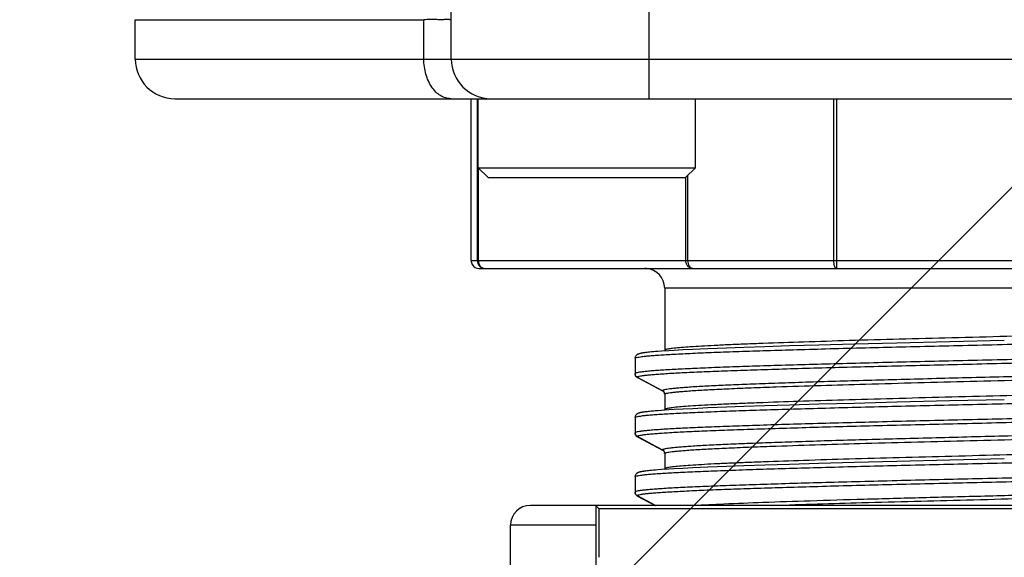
# Model space of a CAD drawing. Header units: millimetres. Extents: x 16 to 3344, y 34 to 2360.
# Tile 64 of 127: x 2014 to 2039, y 1496 to 1510. Entities that reach past the tile are written whole.
import ezdxf

# ---------------------------------------------------------------- set-up
doc = ezdxf.new("R2010")
doc.units = ezdxf.units.MM
doc.header["$LTSCALE"] = 185.02
doc.header["$PDMODE"] = 3
doc.header["$PDSIZE"] = 0.3
doc.linetypes.add('CENTER', pattern=[0.6, 0.375, -0.075, 0.075, -0.075])
doc.layers.get('0').update_dxf_attribs({"linetype": 'CONTINUOUS'})
doc.layers.get('Defpoints').update_dxf_attribs({"linetype": 'CONTINUOUS'})
for name, color, linetype in [('BASE_ASM_PBL25', 7, 'CONTINUOUS'), ('DEFAULT_1', 7, 'CENTER'), ('new_view_6_VBL24', 7, 'CONTINUOUS'), ('TOP_ASM_PBL26', 7, 'CONTINUOUS')]:
    doc.layers.add(name, color=color, linetype=linetype)
doc.styles.get("Standard").update_dxf_attribs({"font": 'malgun.ttf'})
doc.dimstyles.new('DIMSTYLE_4', dxfattribs={"dimtxt": 16, "dimasz": 6, "dimexe": 1, "dimexo": 0.5, "dimtad": 1, "dimdsep": 46, "dimtxsty": 'Standard', "dimblk": '_FILLED', "dimblk1": '_FILLED', "dimblk2": '_FILLED', "dimcen": 0.09, "dimclrt": 134, "dimazin": 2, "dimtp": 0.8, "dimtm": 0.8, "dimtfac": 1, "dimtofl": 0, "dimtmove": 0, "dimatfit": 1, "dimldrblk": '_FILLED', "dimfxl": 1, "dimtolj": 1, "dimarcsym": 0})
doc.dimstyles.new('DIMSTYLE_5', dxfattribs={"dimtxt": 16, "dimasz": 6, "dimexe": 1, "dimexo": 0.5, "dimtad": 1, "dimdsep": 46, "dimtxsty": 'Standard', "dimblk": '_FILLED', "dimblk1": '_FILLED', "dimblk2": '_FILLED', "dimcen": 0.09, "dimclrt": 134, "dimazin": 2, "dimtp": 0.5, "dimtm": 0.5, "dimtfac": 1, "dimtofl": 0, "dimtmove": 0, "dimatfit": 1, "dimldrblk": '_FILLED', "dimfxl": 1, "dimtolj": 1, "dimarcsym": 0})
doc.dimstyles.new('DIMSTYLE_6', dxfattribs={"dimtxt": 16, "dimasz": 6, "dimexe": 1, "dimexo": 0.5, "dimgap": 4, "dimtad": 1, "dimdec": 1, "dimdsep": 46, "dimtxsty": 'Standard', "dimblk": '_FILLED', "dimblk1": '_FILLED', "dimblk2": '_FILLED', "dimcen": 0.09, "dimclrt": 134, "dimazin": 2, "dimtp": 0.5, "dimtm": 0.5, "dimtfac": 1, "dimtdec": 65535, "dimtofl": 0, "dimtmove": 0, "dimatfit": 3, "dimldrblk": '_FILLED', "dimfxl": 1, "dimtolj": 1, "dimarcsym": 0})

# ---------------------------------------------------------------- blocks, each defined once
blk = doc.blocks.new('_FILLED')
at = {"color": 0, "linetype": 'ByBlock'}
blk.add_solid([(0, 0), (-1, 0.2), (-1, -0.2)], dxfattribs=at)
blk = doc.blocks.new('*D6')
at = {"color": 0, "lineweight": -2, "transparency": 16777216}
for p, q in [((2366.928, 1880.859), (2407.857, 1911.02)), ((2407.857, 1911.02), (2460.471, 1911.02)), ((2040.09, 1639.91), (2040.09, 1640.09)), ((2040, 1640), (2040.18, 1640))]:
    blk.add_line(p, q, dxfattribs=at)
at = {"layer": 'Defpoints', "color": 0, "transparency": 16777216}
for p in [(2362.098, 1877.299), (1718.082, 1402.701)]:
    blk.add_point(p, dxfattribs=at)
at = {"color": 0, "lineweight": -2, "transparency": 16777216, "xscale": 6, "yscale": 6, "zscale": 6, "rotation": 216.3878298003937}
blk.add_blockref('_FILLED', (2362.098, 1877.299), dxfattribs=at)
at = {"color": 134, "transparency": 16777216, "insert": (2405.41, 1932.979), "char_height": 16, "width": 58.13333, "attachment_point": 1, "line_spacing_factor": 0.9}
blk.add_mtext('\\A1;%%C800', dxfattribs=at)
blk = doc.blocks.new('*D7')
at = {"color": 0, "lineweight": -2, "transparency": 16777216}
for p, q in [((2154.715, 1476.17), (2154.895, 1476.17)), ((2154.805, 1476.08), (2154.805, 1476.26)), ((2354.254, 1424.63), (2417.964, 1408.166))]:
    blk.add_line(p, q, dxfattribs=at)
at = {"layer": 'Defpoints', "color": 0, "transparency": 16777216}
for p in [(1961.166, 1526.208), (2348.444, 1426.131)]:
    blk.add_point(p, dxfattribs=at)
at = {"color": 0, "lineweight": -2, "transparency": 16777216, "xscale": 6, "yscale": 6, "zscale": 6, "rotation": 165.5110754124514}
blk.add_blockref('_FILLED', (2348.444, 1426.131), dxfattribs=at)
at = {"color": 134, "transparency": 16777216, "insert": (2415.326, 1430.125), "char_height": 16, "width": 79.52593, "attachment_point": 1, "line_spacing_factor": 0.9}
blk.add_mtext('\\A1;3-%%c400', dxfattribs=at)
blk = doc.blocks.new('*D9')
at = {"color": 0, "lineweight": -2, "transparency": 16777216}
for p, q in [((2040.09, 2042), (2040.09, 2094.594)), ((1809.512, 1310.701), (1779.346, 1267.618))]:
    blk.add_line(p, q, dxfattribs=at)
blk.add_arc((2040.09, 1640), 453.594, 90.7579, 234.2421, dxfattribs=at)
at = {"layer": 'Defpoints', "color": 0, "transparency": 16777216}
for p in [(2040.09, 2041.5), (2040.09, 2036.964), (1701.244, 1941.547), (1812.401, 1314.826), (1809.799, 1311.11)]:
    blk.add_point(p, dxfattribs=at)
at = {"color": 0, "lineweight": -2, "transparency": 16777216, "xscale": 6, "yscale": 6, "zscale": 6}
for p, rotation in [((2040.09, 2093.594), 0.3789481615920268), ((1779.919, 1268.438), 324.6210518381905)]:
    blk.add_blockref('_FILLED', p, dxfattribs=dict(at, rotation=rotation))
at = {"color": 134, "transparency": 16777216, "insert": (1583.329, 1784.016), "char_height": 16, "width": 47.46667, "attachment_point": 2, "rotation": 72.5, "line_spacing_factor": 0.9}
blk.add_mtext('\\A1;145°', dxfattribs=at)
blk = doc.blocks.new('BASE_ASM_PBL25', base_point=(2156.381, 1661.694))
at = {"layer": 'BASE_ASM_PBL25', "color": 7}
for p, q in [((2141.381, 1588.468), (2141.381, 1655.468)), ((2146.381, 1655.468), (2146.381, 1587.468)), ((2133.381, 1589.468), (2140.686, 1589.468)), ((2133.381, 1588.468), (2133.381, 1589.468)), ((2140.686, 1588.468), (2140.686, 1589.468)), ((2133.381, 1588.468), (2179.381, 1588.468)), ((2134.381, 1587.468), (2178.381, 1587.468)), ((2141.881, 1583.368), (2141.881, 1587.468)), ((2142.038, 1587.468), (2142.038, 1583.368)), ((2142.061, 1585.718), (2142.061, 1587.468)), ((2147.561, 1585.718), (2147.561, 1587.468)), ((2151.054, 1587.468), (2151.054, 1583.368)), ((2151.128, 1587.468), (2151.128, 1583.168)), ((2142.061, 1585.718), (2147.561, 1585.718)), ((2142.061, 1585.718), (2142.311, 1585.468)), ((2142.063, 1585.716), (2142.063, 1583.368)), ((2147.561, 1585.718), (2147.311, 1585.468)), ((2147.365, 1583.368), (2147.365, 1585.522)), ((2142.311, 1585.468), (2147.311, 1585.468)), ((2147.317, 1583.368), (2147.317, 1585.474)), ((2141.881, 1583.368), (2170.847, 1583.368)), ((2142.081, 1583.168), (2170.681, 1583.168)), ((2165.981, 1582.668), (2146.781, 1582.668)), ((2146.781, 1582.668), (2146.781, 1581.094)), ((2152.658, 1581.28), (2151.578, 1581.252)), ((2153.995, 1581.313), (2152.658, 1581.28)), ((2155.377, 1581.345), (2153.995, 1581.313)), ((2146.336, 1581.042), (2146.306, 1581.039)), ((2146.37, 1581.046), (2146.336, 1581.042)), ((2146.408, 1581.05), (2146.37, 1581.046)), ((2146.45, 1581.054), (2146.408, 1581.05)), ((2146.496, 1581.058), (2146.45, 1581.054)), ((2146.547, 1581.062), (2146.496, 1581.058)), ((2146.604, 1581.067), (2146.547, 1581.062)), ((2146.698, 1581.074), (2146.604, 1581.067)), ((2146.888, 1581.086), (2146.698, 1581.074)), ((2146.781, 1581.087), (2146.78, 1581.079)), ((2147.025, 1581.094), (2146.888, 1581.086)), ((2147.24, 1581.106), (2147.025, 1581.094)), ((2147.494, 1581.118), (2147.24, 1581.106)), ((2147.876, 1581.135), (2147.494, 1581.118)), ((2148.342, 1581.154), (2147.876, 1581.135)), ((2148.788, 1581.17), (2148.342, 1581.154)), ((2149.315, 1581.187), (2148.788, 1581.17)), ((2149.94, 1581.207), (2149.315, 1581.187)), ((2150.684, 1581.228), (2149.94, 1581.207)), ((2151.578, 1581.252), (2150.684, 1581.228)), ((2146.033, 1580.913), (2146.031, 1580.902)), ((2146.031, 1580.894), (2146.031, 1580.902)), ((2146.031, 1580.894), (2146.031, 1580.505)), ((2146.031, 1580.496), (2146.031, 1580.504)), ((2146.084, 1580.417), (2146.728, 1580.072)), ((2146.096, 1580.41), (2146.084, 1580.416)), ((2146.096, 1580.41), (2146.084, 1580.416)), ((2146.094, 1580.406), (2146.726, 1580.067)), ((2146.728, 1580.071), (2146.096, 1580.41)), ((2146.726, 1580.067), (2146.739, 1580.06)), ((2146.779, 1580.003), (2146.781, 1579.991)), ((2146.781, 1579.984), (2146.781, 1579.594)), ((2152.658, 1579.78), (2151.578, 1579.752)), ((2153.995, 1579.813), (2152.658, 1579.78)), ((2155.377, 1579.845), (2153.995, 1579.813)), ((2146.336, 1579.542), (2146.306, 1579.539)), ((2146.37, 1579.546), (2146.336, 1579.542)), ((2146.408, 1579.55), (2146.37, 1579.546)), ((2146.45, 1579.554), (2146.408, 1579.55)), ((2146.496, 1579.558), (2146.45, 1579.554)), ((2146.547, 1579.562), (2146.496, 1579.558)), ((2146.604, 1579.567), (2146.547, 1579.562)), ((2146.698, 1579.574), (2146.604, 1579.567)), ((2146.888, 1579.586), (2146.698, 1579.574)), ((2146.781, 1579.587), (2146.78, 1579.579)), ((2147.025, 1579.594), (2146.888, 1579.586)), ((2147.24, 1579.606), (2147.025, 1579.594)), ((2147.494, 1579.618), (2147.24, 1579.606)), ((2147.876, 1579.635), (2147.494, 1579.618)), ((2148.342, 1579.654), (2147.876, 1579.635)), ((2148.788, 1579.67), (2148.342, 1579.654)), ((2149.315, 1579.687), (2148.788, 1579.67)), ((2149.94, 1579.707), (2149.315, 1579.687)), ((2150.684, 1579.728), (2149.94, 1579.707)), ((2151.578, 1579.752), (2150.684, 1579.728)), ((2146.033, 1579.413), (2146.031, 1579.402)), ((2146.031, 1579.394), (2146.031, 1579.402)), ((2146.031, 1579.394), (2146.031, 1579.005)), ((2146.031, 1578.996), (2146.031, 1579.004)), ((2146.084, 1578.917), (2146.728, 1578.572)), ((2146.096, 1578.91), (2146.084, 1578.916)), ((2146.096, 1578.91), (2146.084, 1578.916)), ((2146.094, 1578.906), (2146.726, 1578.567)), ((2146.728, 1578.571), (2146.096, 1578.91)), ((2146.726, 1578.567), (2146.739, 1578.56)), ((2146.779, 1578.503), (2146.781, 1578.491)), ((2146.781, 1578.484), (2146.781, 1578.094)), ((2152.658, 1578.28), (2151.578, 1578.252)), ((2153.995, 1578.313), (2152.658, 1578.28)), ((2155.377, 1578.345), (2153.995, 1578.313)), ((2146.336, 1578.042), (2146.306, 1578.039)), ((2146.37, 1578.046), (2146.336, 1578.042)), ((2146.408, 1578.05), (2146.37, 1578.046)), ((2146.45, 1578.054), (2146.408, 1578.05)), ((2146.496, 1578.058), (2146.45, 1578.054)), ((2146.547, 1578.062), (2146.496, 1578.058)), ((2146.604, 1578.067), (2146.547, 1578.062)), ((2146.698, 1578.074), (2146.604, 1578.067)), ((2146.888, 1578.086), (2146.698, 1578.074)), ((2146.781, 1578.087), (2146.78, 1578.079)), ((2147.025, 1578.094), (2146.888, 1578.086)), ((2147.24, 1578.106), (2147.025, 1578.094)), ((2147.494, 1578.118), (2147.24, 1578.106)), ((2147.876, 1578.135), (2147.494, 1578.118)), ((2148.342, 1578.154), (2147.876, 1578.135)), ((2148.788, 1578.17), (2148.342, 1578.154)), ((2149.315, 1578.187), (2148.788, 1578.17)), ((2149.94, 1578.207), (2149.315, 1578.187)), ((2150.684, 1578.228), (2149.94, 1578.207)), ((2151.578, 1578.252), (2150.684, 1578.228)), ((2146.033, 1577.913), (2146.031, 1577.902)), ((2146.031, 1577.894), (2146.031, 1577.902)), ((2146.031, 1577.894), (2146.031, 1577.505)), ((2146.031, 1577.496), (2146.031, 1577.504)), ((2146.084, 1577.417), (2146.549, 1577.168)), ((2146.096, 1577.41), (2146.084, 1577.416)), ((2146.096, 1577.41), (2146.084, 1577.416)), ((2146.094, 1577.406), (2146.538, 1577.168)), ((2146.547, 1577.168), (2146.096, 1577.41)), ((2169.419, 1577.168), (2143.381, 1577.168)), ((2145.049, 1574.868), (2145.049, 1577.168)), ((2167.339, 1577.079), (2145.12, 1577.079)), ((2145.127, 1575.854), (2145.12, 1577.079)), ((2145.049, 1576.668), (2142.881, 1576.668)), ((2142.881, 1561.417), (2142.881, 1576.668))]:
    blk.add_line(p, q, dxfattribs=at)
for points in [[(2146.306, 1581.039), (2146.292, 1581.037), (2146.279, 1581.035), (2146.266, 1581.033), (2146.254, 1581.032), (2146.243, 1581.03), (2146.232, 1581.029), (2146.222, 1581.027), (2146.212, 1581.025), (2146.203, 1581.024), (2146.194, 1581.022), (2146.186, 1581.02), (2146.178, 1581.019), (2146.17, 1581.017), (2146.162, 1581.016), (2146.155, 1581.014), (2146.148, 1581.012), (2146.142, 1581.01), (2146.135, 1581.008), (2146.129, 1581.007), (2146.123, 1581.004), (2146.116, 1581.002), (2146.11, 1581), (2146.104, 1580.997), (2146.098, 1580.994), (2146.091, 1580.991), (2146.085, 1580.987), (2146.078, 1580.982), (2146.071, 1580.977), (2146.064, 1580.971), (2146.057, 1580.964), (2146.05, 1580.954), (2146.043, 1580.942), (2146.037, 1580.928), (2146.033, 1580.913)], [(2146.077, 1580.417), (2146.085, 1580.411), (2146.092, 1580.407), (2146.094, 1580.406)], [(2146.739, 1580.06), (2146.739, 1580.06), (2146.742, 1580.058), (2146.746, 1580.055), (2146.751, 1580.051), (2146.757, 1580.045), (2146.763, 1580.038), (2146.769, 1580.029), (2146.775, 1580.017), (2146.779, 1580.003)], [(2146.306, 1579.539), (2146.292, 1579.537), (2146.279, 1579.535), (2146.266, 1579.533), (2146.254, 1579.532), (2146.243, 1579.53), (2146.232, 1579.529), (2146.222, 1579.527), (2146.212, 1579.525), (2146.203, 1579.524), (2146.194, 1579.522), (2146.186, 1579.52), (2146.178, 1579.519), (2146.17, 1579.517), (2146.162, 1579.516), (2146.155, 1579.514), (2146.148, 1579.512), (2146.142, 1579.51), (2146.135, 1579.508), (2146.129, 1579.507), (2146.123, 1579.504), (2146.116, 1579.502), (2146.11, 1579.5), (2146.104, 1579.497), (2146.098, 1579.494), (2146.091, 1579.491), (2146.085, 1579.487), (2146.078, 1579.482), (2146.071, 1579.477), (2146.064, 1579.471), (2146.057, 1579.464), (2146.05, 1579.454), (2146.043, 1579.442), (2146.037, 1579.428), (2146.033, 1579.413)], [(2146.077, 1578.917), (2146.085, 1578.911), (2146.092, 1578.907), (2146.094, 1578.906)], [(2146.739, 1578.56), (2146.739, 1578.56), (2146.742, 1578.558), (2146.746, 1578.555), (2146.751, 1578.551), (2146.757, 1578.545), (2146.763, 1578.538), (2146.769, 1578.529), (2146.775, 1578.517), (2146.779, 1578.503)], [(2146.306, 1578.039), (2146.292, 1578.037), (2146.279, 1578.035), (2146.266, 1578.033), (2146.254, 1578.032), (2146.243, 1578.03), (2146.232, 1578.029), (2146.222, 1578.027), (2146.212, 1578.025), (2146.203, 1578.024), (2146.194, 1578.022), (2146.186, 1578.02), (2146.178, 1578.019), (2146.17, 1578.017), (2146.162, 1578.016), (2146.155, 1578.014), (2146.148, 1578.012), (2146.142, 1578.01), (2146.135, 1578.008), (2146.129, 1578.007), (2146.123, 1578.004), (2146.116, 1578.002), (2146.11, 1578), (2146.104, 1577.997), (2146.098, 1577.994), (2146.091, 1577.991), (2146.085, 1577.987), (2146.078, 1577.982), (2146.071, 1577.977), (2146.064, 1577.971), (2146.057, 1577.964), (2146.05, 1577.954), (2146.043, 1577.942), (2146.037, 1577.928), (2146.033, 1577.913)], [(2146.077, 1577.417), (2146.085, 1577.411), (2146.092, 1577.407), (2146.094, 1577.406)]]:
    blk.add_lwpolyline(points, dxfattribs=at)
for centre, radius, start, end in [((2134.381, 1588.468), 1, 180, 270), ((2142.381, 1588.468), 1, 180, 270), ((2142.081, 1583.368), 0.2, 210.0026, 269.9969), ((2146.281, 1582.667), 0.5, 85.7103, 89.9942), ((2146.281, 1582.668), 0.5, 0.0008, 85.7083), ((2146.696, 1581.094), 0.0847, 357.6945, 359.9924), ((2146.692, 1581.095), 0.0893, 355.0886, 357.691), ((2146.131, 1580.505), 0.1, 179.9868, 241.8254), ((2146.13, 1580.501), 0.0967, 235.6497, 241.6888), ((2146.117, 1580.449), 0.0486, 239.7105, 241.8332), ((2146.683, 1579.986), 0.0958, 55.6539, 61.7492), ((2146.682, 1579.982), 0.0988, 4.8996, 5.4116), ((2146.684, 1579.982), 0.0973, 2.9125, 4.9034), ((2146.684, 1579.983), 0.0968, 2.3214, 4.5442), ((2146.686, 1579.983), 0.0947, 0.6098, 2.9139), ((2146.687, 1579.984), 0.094, 0.0012, 2.3218), ((2146.696, 1579.594), 0.0847, 357.6944, 359.9924), ((2146.692, 1579.595), 0.0893, 355.0885, 357.6909), ((2146.131, 1579.005), 0.1, 179.9867, 241.8254), ((2146.13, 1579.001), 0.0967, 235.6496, 241.6887), ((2146.117, 1578.949), 0.0486, 239.7109, 241.8331), ((2146.683, 1578.486), 0.0958, 55.6539, 61.7492), ((2146.682, 1578.482), 0.0988, 4.8996, 5.4116), ((2146.684, 1578.482), 0.0973, 2.912, 4.9034), ((2146.684, 1578.483), 0.0968, 2.3209, 4.5442), ((2146.686, 1578.483), 0.0947, 0.6096, 2.9134), ((2146.687, 1578.484), 0.094, 0.0012, 2.3213), ((2146.696, 1578.094), 0.0847, 357.6953, 359.9924), ((2146.692, 1578.095), 0.0893, 355.0886, 357.6918), ((2146.131, 1577.505), 0.1, 179.9867, 241.8254), ((2146.13, 1577.501), 0.0964, 235.6472, 241.7162), ((2146.116, 1577.448), 0.0477, 239.0209, 241.8876), ((2143.381, 1576.668), 0.5, 90.007, 180)]:
    blk.add_arc(centre, radius, start, end, dxfattribs=at)
for points, knots in [([(2141.381, 1589.468), (2141.381, 1589.467), (2141.376, 1589.465), (2141.369, 1589.466), (2141.354, 1589.467), (2141.335, 1589.469), (2141.31, 1589.47), (2141.265, 1589.47), (2141.196, 1589.468), (2141.098, 1589.468), (2140.978, 1589.469), (2140.866, 1589.469), (2140.767, 1589.469), (2140.714, 1589.468), (2140.687, 1589.468)], [0, 0, 0, 0, 0.004819, 0.016784, 0.036926, 0.065201, 0.101404, 0.145399, 0.256573, 0.398622, 0.571013, 0.772088, 0.882859, 1, 1, 1, 1]), ([(2141.369, 1587.468), (2141.324, 1587.468), (2141.232, 1587.481), (2141.102, 1587.541), (2140.983, 1587.635), (2140.841, 1587.809), (2140.719, 1588.09), (2140.686, 1588.339), (2140.686, 1588.468)], [0, 0, 0, 0, 0.101212, 0.206626, 0.319392, 0.441096, 0.709397, 1, 1, 1, 1]), ([(2142.038, 1583.368), (2142.038, 1583.342), (2142.049, 1583.289), (2142.093, 1583.223), (2142.158, 1583.178), (2142.21, 1583.168), (2142.236, 1583.168)], [0, 0, 0, 0, 0.251258, 0.501781, 0.751261, 1, 1, 1, 1]), ([(2142.063, 1583.368), (2142.063, 1583.342), (2142.072, 1583.291), (2142.109, 1583.224), (2142.167, 1583.179), (2142.214, 1583.168), (2142.236, 1583.168)], [0, 0, 0, 0, 0.266291, 0.523357, 0.766763, 1, 1, 1, 1]), ([(2147.49, 1583.168), (2147.467, 1583.168), (2147.42, 1583.179), (2147.363, 1583.224), (2147.325, 1583.291), (2147.317, 1583.342), (2147.317, 1583.368)], [0, 0, 0, 0, 0.233218, 0.4766, 0.733672, 1, 1, 1, 1]), ([(2147.365, 1583.368), (2147.365, 1583.342), (2147.371, 1583.293), (2147.397, 1583.228), (2147.436, 1583.181), (2147.473, 1583.168), (2147.49, 1583.168)], [0, 0, 0, 0, 0.300542, 0.574392, 0.805242, 1, 1, 1, 1]), ([(2151.054, 1583.368), (2151.054, 1583.342), (2151.057, 1583.294), (2151.07, 1583.239), (2151.085, 1583.203), (2151.1, 1583.18), (2151.117, 1583.168), (2151.128, 1583.168)], [0, 0, 0, 0, 0.34076, 0.637428, 0.758434, 0.858017, 1, 1, 1, 1]), ([(2165.981, 1581.843), (2165.981, 1581.841), (2165.977, 1581.836), (2165.961, 1581.827), (2165.926, 1581.818), (2165.867, 1581.806), (2165.785, 1581.795), (2165.681, 1581.784), (2165.555, 1581.772), (2165.407, 1581.761), (2165.167, 1581.744), (2164.814, 1581.724), (2164.33, 1581.701), (2163.77, 1581.678), (2162.618, 1581.636), (2160.771, 1581.581), (2158.669, 1581.526), (2156.848, 1581.481), (2155.448, 1581.446), (2154.068, 1581.411), (2152.739, 1581.376), (2151.487, 1581.342), (2150.342, 1581.307), (2149.466, 1581.277), (2148.835, 1581.253), (2148.421, 1581.236), (2148.05, 1581.218), (2147.725, 1581.201), (2147.446, 1581.184), (2147.216, 1581.167), (2147.055, 1581.152), (2146.951, 1581.139), (2146.892, 1581.131), (2146.846, 1581.122), (2146.812, 1581.114), (2146.792, 1581.106), (2146.781, 1581.098), (2146.781, 1581.094)], [0, 0, 0, 0, 0.000352, 0.000919, 0.002875, 0.005992, 0.010277, 0.01572, 0.022309, 0.030031, 0.038872, 0.059877, 0.085174, 0.114457, 0.147342, 0.264935, 0.402669, 0.475472, 0.548988, 0.621163, 0.690767, 0.756428, 0.816468, 0.86954, 0.893225, 0.914836, 0.934201, 0.951186, 0.965698, 0.977701, 0.987155, 0.990913, 0.994017, 0.996465, 0.998257, 0.999407, 1, 1, 1, 1]), ([(2146.039, 1580.903), (2146.048, 1580.909), (2146.078, 1580.917), (2146.134, 1580.928), (2146.214, 1580.939), (2146.317, 1580.951), (2146.445, 1580.962), (2146.66, 1580.978), (2146.986, 1580.998), (2147.443, 1581.021), (2147.984, 1581.043), (2148.604, 1581.066), (2149.296, 1581.089), (2150.053, 1581.112), (2151.177, 1581.144), (2152.69, 1581.182), (2154.596, 1581.228), (2156.567, 1581.273), (2158.532, 1581.319), (2160.131, 1581.357), (2161.353, 1581.388), (2162.205, 1581.411), (2163.001, 1581.434), (2163.735, 1581.457), (2164.4, 1581.48), (2164.991, 1581.503), (2165.501, 1581.526), (2165.873, 1581.545), (2166.127, 1581.562), (2166.283, 1581.573), (2166.415, 1581.584), (2166.525, 1581.596), (2166.611, 1581.607), (2166.673, 1581.618), (2166.71, 1581.628), (2166.727, 1581.636), (2166.731, 1581.641), (2166.731, 1581.643)], [0, 0, 0, 0, 0.001621, 0.004375, 0.008274, 0.013311, 0.019473, 0.026747, 0.044582, 0.066733, 0.093001, 0.123056, 0.156538, 0.193201, 0.232847, 0.319355, 0.412333, 0.508837, 0.604907, 0.696924, 0.740487, 0.781811, 0.820365, 0.855857, 0.888085, 0.916763, 0.941517, 0.96206, 0.970704, 0.978252, 0.984692, 0.990009, 0.994192, 0.99723, 0.999129, 0.999672, 1, 1, 1, 1]), ([(2166.723, 1581.246), (2166.714, 1581.24), (2166.684, 1581.231), (2166.629, 1581.22), (2166.548, 1581.209), (2166.445, 1581.198), (2166.318, 1581.187), (2166.102, 1581.17), (2165.777, 1581.151), (2165.32, 1581.128), (2164.778, 1581.105), (2164.158, 1581.082), (2163.467, 1581.059), (2162.709, 1581.036), (2161.585, 1581.005), (2160.072, 1580.966), (2158.167, 1580.921), (2156.195, 1580.875), (2154.23, 1580.83), (2152.631, 1580.792), (2151.41, 1580.76), (2150.558, 1580.737), (2149.761, 1580.714), (2149.028, 1580.691), (2148.362, 1580.669), (2147.771, 1580.646), (2147.261, 1580.623), (2146.889, 1580.603), (2146.636, 1580.587), (2146.48, 1580.576), (2146.347, 1580.564), (2146.237, 1580.553), (2146.151, 1580.542), (2146.09, 1580.531), (2146.053, 1580.521), (2146.036, 1580.513), (2146.031, 1580.507), (2146.031, 1580.505)], [0, 0, 0, 0, 0.001621, 0.004375, 0.008274, 0.013311, 0.019473, 0.026747, 0.044582, 0.066733, 0.093001, 0.123056, 0.156537, 0.193201, 0.232847, 0.319355, 0.412333, 0.508837, 0.604907, 0.696924, 0.740487, 0.781811, 0.820364, 0.855857, 0.888085, 0.916763, 0.941517, 0.962059, 0.970704, 0.978252, 0.984692, 0.990009, 0.994192, 0.99723, 0.999129, 0.999672, 1, 1, 1, 1]), ([(2146.084, 1580.417), (2146.084, 1580.419), (2146.089, 1580.424), (2146.106, 1580.433), (2146.142, 1580.442), (2146.203, 1580.453), (2146.289, 1580.464), (2146.397, 1580.476), (2146.529, 1580.487), (2146.683, 1580.499), (2146.935, 1580.515), (2147.304, 1580.535), (2147.809, 1580.557), (2148.395, 1580.58), (2149.055, 1580.603), (2149.784, 1580.626), (2150.574, 1580.649), (2151.419, 1580.672), (2152.631, 1580.703), (2154.219, 1580.741), (2156.17, 1580.787), (2158.129, 1580.832), (2160.023, 1580.877), (2161.528, 1580.916), (2162.646, 1580.947), (2163.402, 1580.97), (2164.093, 1580.993), (2164.711, 1581.016), (2165.252, 1581.039), (2165.709, 1581.061), (2166.037, 1581.081), (2166.254, 1581.097), (2166.382, 1581.109), (2166.487, 1581.12), (2166.569, 1581.131), (2166.627, 1581.142), (2166.658, 1581.15), (2166.668, 1581.156)], [0, 0, 0, 0, 0.000328, 0.000873, 0.00277, 0.005791, 0.009946, 0.015237, 0.021656, 0.02919, 0.037829, 0.058331, 0.082952, 0.11148, 0.143635, 0.17913, 0.217622, 0.258761, 0.302156, 0.394076, 0.489966, 0.586241, 0.679313, 0.765708, 0.805381, 0.842207, 0.875834, 0.905955, 0.932283, 0.954577, 0.97263, 0.980007, 0.986267, 0.991399, 0.995394, 0.998257, 1, 1, 1, 1]), ([(2146.031, 1580.894), (2146.031, 1580.895), (2146.032, 1580.899), (2146.036, 1580.901), (2146.039, 1580.903)], [0, 0, 0, 0, 0.190902, 1, 1, 1, 1]), ([(2166.023, 1580.81), (2166.013, 1580.804), (2165.983, 1580.796), (2165.927, 1580.785), (2165.85, 1580.774), (2165.75, 1580.763), (2165.628, 1580.751), (2165.424, 1580.735), (2165.115, 1580.715), (2164.685, 1580.693), (2164.177, 1580.67), (2163.596, 1580.647), (2162.948, 1580.624), (2162.238, 1580.602), (2161.189, 1580.57), (2159.779, 1580.531), (2158.004, 1580.486), (2156.169, 1580.441), (2154.342, 1580.396), (2152.856, 1580.357), (2151.721, 1580.326), (2150.931, 1580.303), (2150.191, 1580.28), (2149.509, 1580.257), (2148.891, 1580.235), (2148.343, 1580.212), (2147.87, 1580.189), (2147.525, 1580.169), (2147.289, 1580.153), (2147.145, 1580.142), (2147.021, 1580.13), (2146.92, 1580.119), (2146.84, 1580.108), (2146.783, 1580.097), (2146.749, 1580.087), (2146.733, 1580.079), (2146.729, 1580.074), (2146.728, 1580.072)], [0, 0, 0, 0, 0.00182, 0.004752, 0.008813, 0.014008, 0.020327, 0.027761, 0.045922, 0.068305, 0.094706, 0.124884, 0.158557, 0.195413, 0.235104, 0.321496, 0.414516, 0.510707, 0.606482, 0.69828, 0.741609, 0.782681, 0.821111, 0.856549, 0.88865, 0.917128, 0.941705, 0.962174, 0.970798, 0.978322, 0.984733, 0.99002, 0.994174, 0.997197, 0.999102, 0.999656, 1, 1, 1, 1]), ([(2146.781, 1579.984), (2146.781, 1579.986), (2146.785, 1579.991), (2146.801, 1580), (2146.837, 1580.009), (2146.895, 1580.021), (2146.977, 1580.032), (2147.081, 1580.043), (2147.207, 1580.055), (2147.355, 1580.066), (2147.595, 1580.083), (2147.948, 1580.103), (2148.432, 1580.126), (2148.993, 1580.149), (2150.144, 1580.191), (2151.991, 1580.246), (2154.094, 1580.301), (2155.914, 1580.346), (2157.314, 1580.381), (2158.694, 1580.416), (2160.023, 1580.451), (2161.275, 1580.485), (2162.42, 1580.52), (2163.297, 1580.549), (2163.927, 1580.574), (2164.341, 1580.591), (2164.712, 1580.609), (2165.038, 1580.626), (2165.316, 1580.643), (2165.546, 1580.66), (2165.707, 1580.675), (2165.811, 1580.688), (2165.87, 1580.696), (2165.916, 1580.705), (2165.95, 1580.713), (2165.971, 1580.721), (2165.981, 1580.729), (2165.981, 1580.733)], [0, 0, 0, 0, 0.000352, 0.000919, 0.002875, 0.005992, 0.010277, 0.01572, 0.022309, 0.030031, 0.038872, 0.059877, 0.085174, 0.114457, 0.147342, 0.264935, 0.402669, 0.475472, 0.548988, 0.621163, 0.690767, 0.756428, 0.816468, 0.86954, 0.893225, 0.914836, 0.9342, 0.951186, 0.965698, 0.977701, 0.987155, 0.990913, 0.994017, 0.996465, 0.998257, 0.999407, 1, 1, 1, 1]), ([(2146.075, 1580.421), (2146.063, 1580.43), (2146.042, 1580.452), (2146.033, 1580.481), (2146.031, 1580.496)], [0, 0, 0, 0, 0.499971, 1, 1, 1, 1]), ([(2146.092, 1580.407), (2146.091, 1580.408), (2146.088, 1580.41), (2146.084, 1580.413), (2146.084, 1580.416)], [0, 0, 0, 0, 0.328338, 1, 1, 1, 1]), ([(2165.981, 1580.343), (2165.981, 1580.341), (2165.977, 1580.336), (2165.961, 1580.327), (2165.926, 1580.318), (2165.867, 1580.306), (2165.785, 1580.295), (2165.681, 1580.284), (2165.555, 1580.272), (2165.407, 1580.261), (2165.167, 1580.244), (2164.814, 1580.224), (2164.33, 1580.201), (2163.77, 1580.178), (2162.618, 1580.136), (2160.771, 1580.081), (2158.669, 1580.026), (2156.848, 1579.981), (2155.448, 1579.946), (2154.068, 1579.911), (2152.739, 1579.876), (2151.487, 1579.842), (2150.342, 1579.807), (2149.466, 1579.777), (2148.835, 1579.753), (2148.421, 1579.736), (2148.05, 1579.718), (2147.725, 1579.701), (2147.446, 1579.684), (2147.216, 1579.667), (2147.055, 1579.652), (2146.951, 1579.639), (2146.892, 1579.631), (2146.846, 1579.622), (2146.812, 1579.614), (2146.792, 1579.606), (2146.781, 1579.598), (2146.781, 1579.594)], [0, 0, 0, 0, 0.000352, 0.000919, 0.002875, 0.005992, 0.010277, 0.01572, 0.022309, 0.030031, 0.038872, 0.059877, 0.085174, 0.114457, 0.147342, 0.264935, 0.402669, 0.475472, 0.548988, 0.621163, 0.690767, 0.756428, 0.816468, 0.86954, 0.893225, 0.914836, 0.9342, 0.951186, 0.965698, 0.977701, 0.987155, 0.990913, 0.994017, 0.996465, 0.998257, 0.999407, 1, 1, 1, 1]), ([(2146.039, 1579.403), (2146.048, 1579.409), (2146.078, 1579.417), (2146.134, 1579.428), (2146.214, 1579.439), (2146.317, 1579.451), (2146.445, 1579.462), (2146.66, 1579.478), (2146.986, 1579.498), (2147.443, 1579.521), (2147.984, 1579.543), (2148.604, 1579.566), (2149.296, 1579.589), (2150.053, 1579.612), (2151.177, 1579.644), (2152.69, 1579.682), (2154.596, 1579.728), (2156.567, 1579.773), (2158.532, 1579.819), (2160.131, 1579.857), (2161.353, 1579.888), (2162.205, 1579.911), (2163.001, 1579.934), (2163.735, 1579.957), (2164.4, 1579.98), (2164.991, 1580.003), (2165.501, 1580.026), (2165.873, 1580.045), (2166.127, 1580.062), (2166.283, 1580.073), (2166.415, 1580.084), (2166.525, 1580.096), (2166.611, 1580.107), (2166.673, 1580.118), (2166.71, 1580.128), (2166.727, 1580.136), (2166.731, 1580.141), (2166.731, 1580.143)], [0, 0, 0, 0, 0.001621, 0.004375, 0.008274, 0.013311, 0.019473, 0.026747, 0.044582, 0.066733, 0.093001, 0.123056, 0.156538, 0.193201, 0.232847, 0.319355, 0.412333, 0.508837, 0.604907, 0.696924, 0.740487, 0.781811, 0.820365, 0.855857, 0.888085, 0.916763, 0.941517, 0.96206, 0.970704, 0.978252, 0.984692, 0.990009, 0.994192, 0.99723, 0.999129, 0.999672, 1, 1, 1, 1]), ([(2146.781, 1579.991), (2146.78, 1580.008), (2146.769, 1580.041), (2146.743, 1580.064), (2146.728, 1580.072)], [0, 0, 0, 0, 0.499988, 1, 1, 1, 1]), ([(2146.739, 1580.06), (2146.737, 1580.061), (2146.733, 1580.063), (2146.729, 1580.067), (2146.728, 1580.071)], [0, 0, 0, 0, 0.335955, 1, 1, 1, 1]), ([(2146.737, 1580.065), (2146.749, 1580.057), (2146.77, 1580.035), (2146.779, 1580.006), (2146.781, 1579.992)], [0, 0, 0, 0, 0.49999, 1, 1, 1, 1]), ([(2166.723, 1579.746), (2166.714, 1579.74), (2166.684, 1579.731), (2166.629, 1579.72), (2166.548, 1579.709), (2166.445, 1579.698), (2166.318, 1579.687), (2166.102, 1579.67), (2165.777, 1579.651), (2165.32, 1579.628), (2164.778, 1579.605), (2164.158, 1579.582), (2163.467, 1579.559), (2162.709, 1579.536), (2161.585, 1579.505), (2160.072, 1579.466), (2158.167, 1579.421), (2156.195, 1579.375), (2154.23, 1579.33), (2152.631, 1579.292), (2151.41, 1579.26), (2150.558, 1579.237), (2149.761, 1579.214), (2149.028, 1579.191), (2148.362, 1579.169), (2147.771, 1579.146), (2147.261, 1579.123), (2146.889, 1579.103), (2146.636, 1579.087), (2146.48, 1579.076), (2146.347, 1579.064), (2146.237, 1579.053), (2146.151, 1579.042), (2146.09, 1579.031), (2146.053, 1579.021), (2146.036, 1579.013), (2146.031, 1579.007), (2146.031, 1579.005)], [0, 0, 0, 0, 0.001621, 0.004375, 0.008274, 0.013311, 0.019473, 0.026747, 0.044582, 0.066733, 0.093001, 0.123056, 0.156537, 0.193201, 0.232847, 0.319355, 0.412333, 0.508837, 0.604907, 0.696924, 0.740487, 0.781811, 0.820364, 0.855857, 0.888085, 0.916763, 0.941517, 0.962059, 0.970704, 0.978252, 0.984692, 0.990009, 0.994192, 0.99723, 0.999129, 0.999672, 1, 1, 1, 1]), ([(2146.084, 1578.917), (2146.084, 1578.919), (2146.089, 1578.924), (2146.106, 1578.933), (2146.142, 1578.942), (2146.203, 1578.953), (2146.289, 1578.964), (2146.397, 1578.976), (2146.529, 1578.987), (2146.683, 1578.999), (2146.935, 1579.015), (2147.304, 1579.035), (2147.809, 1579.057), (2148.395, 1579.08), (2149.055, 1579.103), (2149.784, 1579.126), (2150.574, 1579.149), (2151.419, 1579.172), (2152.631, 1579.203), (2154.219, 1579.241), (2156.17, 1579.287), (2158.129, 1579.332), (2160.023, 1579.377), (2161.528, 1579.416), (2162.646, 1579.447), (2163.402, 1579.47), (2164.093, 1579.493), (2164.711, 1579.516), (2165.252, 1579.539), (2165.709, 1579.561), (2166.037, 1579.581), (2166.254, 1579.597), (2166.382, 1579.609), (2166.487, 1579.62), (2166.569, 1579.631), (2166.627, 1579.642), (2166.658, 1579.65), (2166.668, 1579.656)], [0, 0, 0, 0, 0.000328, 0.000873, 0.00277, 0.005791, 0.009946, 0.015237, 0.021656, 0.02919, 0.037829, 0.058331, 0.082952, 0.11148, 0.143635, 0.17913, 0.217622, 0.258761, 0.302156, 0.394076, 0.489966, 0.586241, 0.679313, 0.765708, 0.805381, 0.842207, 0.875834, 0.905955, 0.932283, 0.954577, 0.97263, 0.980007, 0.986267, 0.991399, 0.995394, 0.998257, 1, 1, 1, 1]), ([(2146.031, 1579.394), (2146.031, 1579.395), (2146.032, 1579.399), (2146.036, 1579.401), (2146.039, 1579.403)], [0, 0, 0, 0, 0.190902, 1, 1, 1, 1]), ([(2166.023, 1579.31), (2166.013, 1579.304), (2165.983, 1579.296), (2165.927, 1579.285), (2165.85, 1579.274), (2165.75, 1579.263), (2165.628, 1579.251), (2165.424, 1579.235), (2165.115, 1579.215), (2164.685, 1579.193), (2164.177, 1579.17), (2163.596, 1579.147), (2162.948, 1579.124), (2162.238, 1579.102), (2161.189, 1579.07), (2159.779, 1579.031), (2158.004, 1578.986), (2156.169, 1578.941), (2154.342, 1578.896), (2152.856, 1578.857), (2151.721, 1578.826), (2150.931, 1578.803), (2150.191, 1578.78), (2149.509, 1578.757), (2148.891, 1578.735), (2148.343, 1578.712), (2147.87, 1578.689), (2147.525, 1578.669), (2147.289, 1578.653), (2147.145, 1578.642), (2147.021, 1578.63), (2146.92, 1578.619), (2146.84, 1578.608), (2146.783, 1578.597), (2146.749, 1578.587), (2146.733, 1578.579), (2146.729, 1578.574), (2146.728, 1578.572)], [0, 0, 0, 0, 0.00182, 0.004752, 0.008813, 0.014008, 0.020327, 0.027761, 0.045922, 0.068305, 0.094706, 0.124884, 0.158558, 0.195413, 0.235104, 0.321496, 0.414516, 0.510707, 0.606482, 0.69828, 0.741609, 0.782681, 0.821111, 0.856549, 0.88865, 0.917128, 0.941705, 0.962174, 0.970798, 0.978322, 0.984733, 0.99002, 0.994174, 0.997197, 0.999102, 0.999656, 1, 1, 1, 1]), ([(2146.781, 1578.484), (2146.781, 1578.486), (2146.785, 1578.491), (2146.801, 1578.5), (2146.837, 1578.509), (2146.895, 1578.521), (2146.977, 1578.532), (2147.081, 1578.543), (2147.207, 1578.555), (2147.355, 1578.566), (2147.595, 1578.583), (2147.948, 1578.603), (2148.432, 1578.626), (2148.993, 1578.649), (2150.144, 1578.691), (2151.991, 1578.746), (2154.094, 1578.801), (2155.914, 1578.846), (2157.314, 1578.881), (2158.694, 1578.916), (2160.023, 1578.951), (2161.275, 1578.985), (2162.42, 1579.02), (2163.297, 1579.049), (2163.927, 1579.074), (2164.341, 1579.091), (2164.712, 1579.109), (2165.038, 1579.126), (2165.316, 1579.143), (2165.546, 1579.16), (2165.707, 1579.175), (2165.811, 1579.188), (2165.87, 1579.196), (2165.916, 1579.205), (2165.95, 1579.213), (2165.971, 1579.221), (2165.981, 1579.229), (2165.981, 1579.233)], [0, 0, 0, 0, 0.000352, 0.000919, 0.002875, 0.005992, 0.010277, 0.01572, 0.022309, 0.030031, 0.038872, 0.059877, 0.085174, 0.114457, 0.147342, 0.264935, 0.402669, 0.475472, 0.548988, 0.621163, 0.690767, 0.756429, 0.816468, 0.86954, 0.893225, 0.914836, 0.934201, 0.951186, 0.965698, 0.9777, 0.987155, 0.990913, 0.994017, 0.996465, 0.998257, 0.999407, 1, 1, 1, 1]), ([(2146.075, 1578.921), (2146.063, 1578.93), (2146.042, 1578.952), (2146.033, 1578.981), (2146.031, 1578.996)], [0, 0, 0, 0, 0.499971, 1, 1, 1, 1]), ([(2146.092, 1578.907), (2146.091, 1578.908), (2146.088, 1578.91), (2146.084, 1578.913), (2146.084, 1578.916)], [0, 0, 0, 0, 0.328339, 1, 1, 1, 1]), ([(2165.981, 1578.843), (2165.981, 1578.841), (2165.977, 1578.836), (2165.961, 1578.827), (2165.926, 1578.818), (2165.867, 1578.806), (2165.785, 1578.795), (2165.681, 1578.784), (2165.555, 1578.772), (2165.407, 1578.761), (2165.167, 1578.744), (2164.814, 1578.724), (2164.33, 1578.701), (2163.77, 1578.678), (2162.618, 1578.636), (2160.771, 1578.581), (2158.669, 1578.526), (2156.848, 1578.481), (2155.448, 1578.446), (2154.068, 1578.411), (2152.739, 1578.376), (2151.487, 1578.342), (2150.342, 1578.307), (2149.466, 1578.277), (2148.835, 1578.253), (2148.421, 1578.236), (2148.05, 1578.218), (2147.725, 1578.201), (2147.446, 1578.184), (2147.216, 1578.167), (2147.055, 1578.152), (2146.951, 1578.139), (2146.892, 1578.131), (2146.846, 1578.122), (2146.812, 1578.114), (2146.792, 1578.106), (2146.781, 1578.098), (2146.781, 1578.094)], [0, 0, 0, 0, 0.000352, 0.000919, 0.002875, 0.005992, 0.010277, 0.01572, 0.022309, 0.030031, 0.038872, 0.059877, 0.085174, 0.114457, 0.147342, 0.264935, 0.402669, 0.475472, 0.548988, 0.621163, 0.690767, 0.756428, 0.816468, 0.86954, 0.893225, 0.914836, 0.9342, 0.951186, 0.965698, 0.977701, 0.987155, 0.990913, 0.994017, 0.996465, 0.998257, 0.999407, 1, 1, 1, 1]), ([(2146.039, 1577.903), (2146.048, 1577.909), (2146.078, 1577.917), (2146.134, 1577.928), (2146.214, 1577.939), (2146.317, 1577.951), (2146.445, 1577.962), (2146.66, 1577.978), (2146.986, 1577.998), (2147.443, 1578.021), (2147.984, 1578.043), (2148.604, 1578.066), (2149.296, 1578.089), (2150.053, 1578.112), (2151.177, 1578.144), (2152.69, 1578.182), (2154.596, 1578.228), (2156.567, 1578.273), (2158.532, 1578.319), (2160.131, 1578.357), (2161.353, 1578.388), (2162.205, 1578.411), (2163.001, 1578.434), (2163.735, 1578.457), (2164.4, 1578.48), (2164.991, 1578.503), (2165.501, 1578.526), (2165.873, 1578.545), (2166.127, 1578.562), (2166.283, 1578.573), (2166.415, 1578.584), (2166.525, 1578.596), (2166.611, 1578.607), (2166.673, 1578.618), (2166.71, 1578.628), (2166.727, 1578.636), (2166.731, 1578.641), (2166.731, 1578.643)], [0, 0, 0, 0, 0.001621, 0.004375, 0.008274, 0.013311, 0.019473, 0.026747, 0.044582, 0.066733, 0.093001, 0.123056, 0.156538, 0.193201, 0.232847, 0.319355, 0.412333, 0.508837, 0.604907, 0.696924, 0.740487, 0.781811, 0.820365, 0.855857, 0.888085, 0.916763, 0.941517, 0.96206, 0.970704, 0.978252, 0.984692, 0.990009, 0.994192, 0.99723, 0.999129, 0.999672, 1, 1, 1, 1]), ([(2146.781, 1578.491), (2146.78, 1578.508), (2146.769, 1578.541), (2146.743, 1578.564), (2146.728, 1578.572)], [0, 0, 0, 0, 0.499988, 1, 1, 1, 1]), ([(2146.739, 1578.56), (2146.737, 1578.561), (2146.733, 1578.563), (2146.729, 1578.567), (2146.728, 1578.571)], [0, 0, 0, 0, 0.335955, 1, 1, 1, 1]), ([(2146.737, 1578.565), (2146.749, 1578.557), (2146.77, 1578.535), (2146.779, 1578.506), (2146.781, 1578.492)], [0, 0, 0, 0, 0.49999, 1, 1, 1, 1]), ([(2166.723, 1578.246), (2166.714, 1578.24), (2166.684, 1578.231), (2166.629, 1578.22), (2166.548, 1578.209), (2166.445, 1578.198), (2166.318, 1578.187), (2166.102, 1578.17), (2165.777, 1578.151), (2165.32, 1578.128), (2164.778, 1578.105), (2164.158, 1578.082), (2163.467, 1578.059), (2162.709, 1578.036), (2161.585, 1578.005), (2160.072, 1577.966), (2158.167, 1577.921), (2156.195, 1577.875), (2154.23, 1577.83), (2152.631, 1577.792), (2151.41, 1577.76), (2150.558, 1577.737), (2149.761, 1577.714), (2149.028, 1577.691), (2148.362, 1577.669), (2147.771, 1577.646), (2147.261, 1577.623), (2146.889, 1577.603), (2146.636, 1577.587), (2146.48, 1577.576), (2146.347, 1577.564), (2146.237, 1577.553), (2146.151, 1577.542), (2146.09, 1577.531), (2146.053, 1577.521), (2146.036, 1577.513), (2146.031, 1577.507), (2146.031, 1577.505)], [0, 0, 0, 0, 0.001621, 0.004375, 0.008274, 0.013311, 0.019473, 0.026747, 0.044582, 0.066733, 0.093001, 0.123056, 0.156537, 0.193201, 0.232847, 0.319355, 0.412333, 0.508837, 0.604907, 0.696924, 0.740487, 0.781811, 0.820364, 0.855857, 0.888085, 0.916763, 0.941517, 0.962059, 0.970704, 0.978252, 0.984692, 0.990009, 0.994192, 0.99723, 0.999129, 0.999672, 1, 1, 1, 1]), ([(2146.084, 1577.417), (2146.084, 1577.419), (2146.089, 1577.424), (2146.106, 1577.433), (2146.142, 1577.442), (2146.203, 1577.453), (2146.289, 1577.464), (2146.397, 1577.476), (2146.529, 1577.487), (2146.683, 1577.499), (2146.935, 1577.515), (2147.304, 1577.535), (2147.809, 1577.557), (2148.395, 1577.58), (2149.055, 1577.603), (2149.784, 1577.626), (2150.574, 1577.649), (2151.419, 1577.672), (2152.631, 1577.703), (2154.219, 1577.741), (2156.17, 1577.787), (2158.129, 1577.832), (2160.023, 1577.877), (2161.528, 1577.916), (2162.646, 1577.947), (2163.402, 1577.97), (2164.093, 1577.993), (2164.711, 1578.016), (2165.252, 1578.039), (2165.709, 1578.061), (2166.037, 1578.081), (2166.254, 1578.097), (2166.382, 1578.109), (2166.487, 1578.12), (2166.569, 1578.131), (2166.627, 1578.142), (2166.658, 1578.15), (2166.668, 1578.156)], [0, 0, 0, 0, 0.000328, 0.000873, 0.00277, 0.005791, 0.009946, 0.015237, 0.021656, 0.02919, 0.037829, 0.058331, 0.082952, 0.11148, 0.143635, 0.17913, 0.217622, 0.258761, 0.302156, 0.394076, 0.489966, 0.586241, 0.679313, 0.765708, 0.805381, 0.842207, 0.875834, 0.905955, 0.932283, 0.954577, 0.97263, 0.980007, 0.986267, 0.991399, 0.995394, 0.998257, 1, 1, 1, 1]), ([(2146.031, 1577.894), (2146.031, 1577.895), (2146.032, 1577.899), (2146.036, 1577.901), (2146.039, 1577.903)], [0, 0, 0, 0, 0.190902, 1, 1, 1, 1]), ([(2147.515, 1577.168), (2147.769, 1577.184), (2148.354, 1577.213), (2149.336, 1577.252), (2150.517, 1577.291), (2151.863, 1577.33), (2153.336, 1577.37), (2154.895, 1577.409), (2156.496, 1577.449), (2158.094, 1577.488), (2159.643, 1577.528), (2161.101, 1577.567), (2162.239, 1577.601), (2163.073, 1577.629), (2163.631, 1577.648), (2164.137, 1577.668), (2164.589, 1577.688), (2164.983, 1577.708), (2165.316, 1577.728), (2165.586, 1577.747), (2165.77, 1577.764), (2165.885, 1577.779), (2165.946, 1577.788), (2165.991, 1577.798), (2166.015, 1577.805), (2166.023, 1577.81)], [0, 0, 0, 0, 0.041257, 0.094826, 0.159207, 0.232587, 0.312903, 0.397891, 0.485161, 0.572255, 0.656717, 0.736174, 0.808384, 0.84113, 0.871319, 0.898742, 0.923207, 0.944539, 0.962597, 0.977242, 0.988382, 0.992621, 0.995966, 0.998421, 1, 1, 1, 1]), ([(2149.519, 1577.168), (2150.27, 1577.195), (2151.905, 1577.244), (2154.008, 1577.299), (2155.834, 1577.344), (2157.242, 1577.379), (2158.63, 1577.414), (2159.969, 1577.449), (2161.231, 1577.484), (2162.386, 1577.519), (2163.27, 1577.549), (2163.906, 1577.573), (2164.324, 1577.59), (2164.699, 1577.608), (2165.028, 1577.625), (2165.309, 1577.643), (2165.542, 1577.66), (2165.704, 1577.675), (2165.809, 1577.687), (2165.869, 1577.696), (2165.915, 1577.705), (2165.95, 1577.713), (2165.97, 1577.721), (2165.981, 1577.729), (2165.981, 1577.733)], [0, 0, 0, 0, 0.13673, 0.29773, 0.383007, 0.46926, 0.55404, 0.635848, 0.713082, 0.783764, 0.846262, 0.874161, 0.899622, 0.922442, 0.942463, 0.959569, 0.973717, 0.984862, 0.989292, 0.992951, 0.995837, 0.997948, 0.999303, 1, 1, 1, 1]), ([(2146.075, 1577.421), (2146.063, 1577.43), (2146.042, 1577.452), (2146.033, 1577.481), (2146.031, 1577.496)], [0, 0, 0, 0, 0.499977, 1, 1, 1, 1]), ([(2146.084, 1577.416), (2146.084, 1577.415), (2146.085, 1577.411), (2146.089, 1577.409), (2146.092, 1577.407)], [0, 0, 0, 0, 0.191766, 1, 1, 1, 1]), ([(2145.049, 1577.164), (2145.051, 1577.159), (2145.059, 1577.148), (2145.074, 1577.129), (2145.095, 1577.106), (2145.111, 1577.088), (2145.12, 1577.079)], [0, 0, 0, 0, 0.140943, 0.364739, 0.654198, 1, 1, 1, 1])]:
    blk.add_open_spline(points, degree=3, knots=knots, dxfattribs=at)
for points in [[(2141.881, 1583.368), (2141.881, 1583.333), (2141.891, 1583.298), (2141.908, 1583.268)], [(2145.049, 1577.166), (2145.049, 1577.166), (2145.049, 1577.165), (2145.049, 1577.164)]]:
    blk.add_open_spline(points, degree=3, dxfattribs=at)
blk = doc.blocks.new('NEW_VIEW_6_VBL24', base_point=(2156.381, 1856.943))
at = {"layer": 'BASE_ASM_PBL25'}
blk.add_blockref('BASE_ASM_PBL25', (2156.381, 1661.694), dxfattribs=at)
blk = doc.blocks.new('TOP_ASM_PBL26', base_point=(2156.381, 2003.954))
at = {"layer": 'TOP_ASM_PBL26', "color": 7}
blk.add_open_spline([(2087.103, 1919.968), (2087.093, 1921.217), (2087.122, 1923.714), (2087.18, 1927.46), (2087.29, 1931.205), (2087.439, 1934.948), (2087.632, 1938.69), (2087.947, 1943.675), (2088.347, 1948.654), (2088.833, 1953.626), (2089.239, 1957.35), (2089.689, 1961.069), (2090.097, 1964.164), (2090.447, 1966.637), (2090.814, 1969.108), (2091.29, 1972.193), (2091.849, 1975.898), (2092.379, 1979.606), (2092.892, 1983.317), (2093.548, 1988.269), (2094.316, 1994.465), (2095.155, 2001.911), (2095.908, 2009.365), (2096.58, 2016.823), (2097.176, 2024.269), (2097.61, 2030.46), (2097.92, 2035.386), (2098.063, 2037.837), (2098.132, 2039.058)], degree=3, knots=[0, 0, 0, 0, 0.0313, 0.062601, 0.093901, 0.125202, 0.156502, 0.187803, 0.250403, 0.281704, 0.313004, 0.344305, 0.375606, 0.391256, 0.406906, 0.438207, 0.469507, 0.500808, 0.532109, 0.563409, 0.62601, 0.688611, 0.751212, 0.813801, 0.876285, 0.938463, 0.969339, 1, 1, 1, 1], dxfattribs=at)
blk = doc.blocks.new('rotated0440N')
at = {"layer": 'TOP_ASM_PBL26', "rotation": 205}
blk.add_blockref('TOP_ASM_PBL26', (4081.414, 1536.533), dxfattribs=at)

msp = doc.modelspace()

# ---------------------------------------------------------------- linework, layer by layer
at = {"color": 134, "linetype": 'Continuous'}
msp.add_line((1832.871, 1298.848), (2054.622, 1520.599), dxfattribs=at)
at = {"color": 7}
msp.add_arc((2040.09, 1640), 400, 305, 235, dxfattribs=at)
at = {"layer": 'DEFAULT_1', "color": 1}
msp.add_circle((2040.09, 1640), 200, dxfattribs=at)
msp.add_arc((2154.805, 1476.17), 200, 160, 235, dxfattribs=at)

# ---------------------------------------------------------------- block references
msp.add_blockref('rotated0440N', (-2120.545, -136.571))
at = {"layer": 'new_view_6_VBL24'}
msp.add_blockref('NEW_VIEW_6_VBL24', (2040.09, 1776.975), dxfattribs=at)

# ---------------------------------------------------------------- dimensions: what is measured, and where the dimension line sits
at = {"color": 134}
dim = msp.add_angular_dim_2l(base=(1701.244, 1941.547), line1=((2040.09, 2036.964), (2040.09, 2041.5)), line2=((1812.401, 1314.826), (1809.799, 1311.11)), dimstyle='DIMSTYLE_6', dxfattribs=at)
dim.commit()
dim.dimension.update_dxf_attribs({"geometry": '*D9', "text_midpoint": (1607.49, 1776.398), "dimtype": 162})
for p1, p2, text, dimstyle, picture, middle in [((1718.082, 1402.701), (2362.098, 1877.299), '%%C<>', 'DIMSTYLE_4', '*D6', (2434.476, 1911.02)), ((1961.166, 1526.208), (2348.444, 1426.131), '3-%%c<>', 'DIMSTYLE_5', '*D7', (2455.089, 1408.166))]:
    dim = msp.add_diameter_dim_2p(p1=p1, p2=p2, text=text, dimstyle=dimstyle, override={"dimtih": 1, "dimtoh": 1, "dimpost": '<>'}, dxfattribs=at)
    dim.commit()
    dim.dimension.update_dxf_attribs({"geometry": picture, "text_midpoint": middle, "dimtype": 163})

doc.saveas('drawing.dxf')
